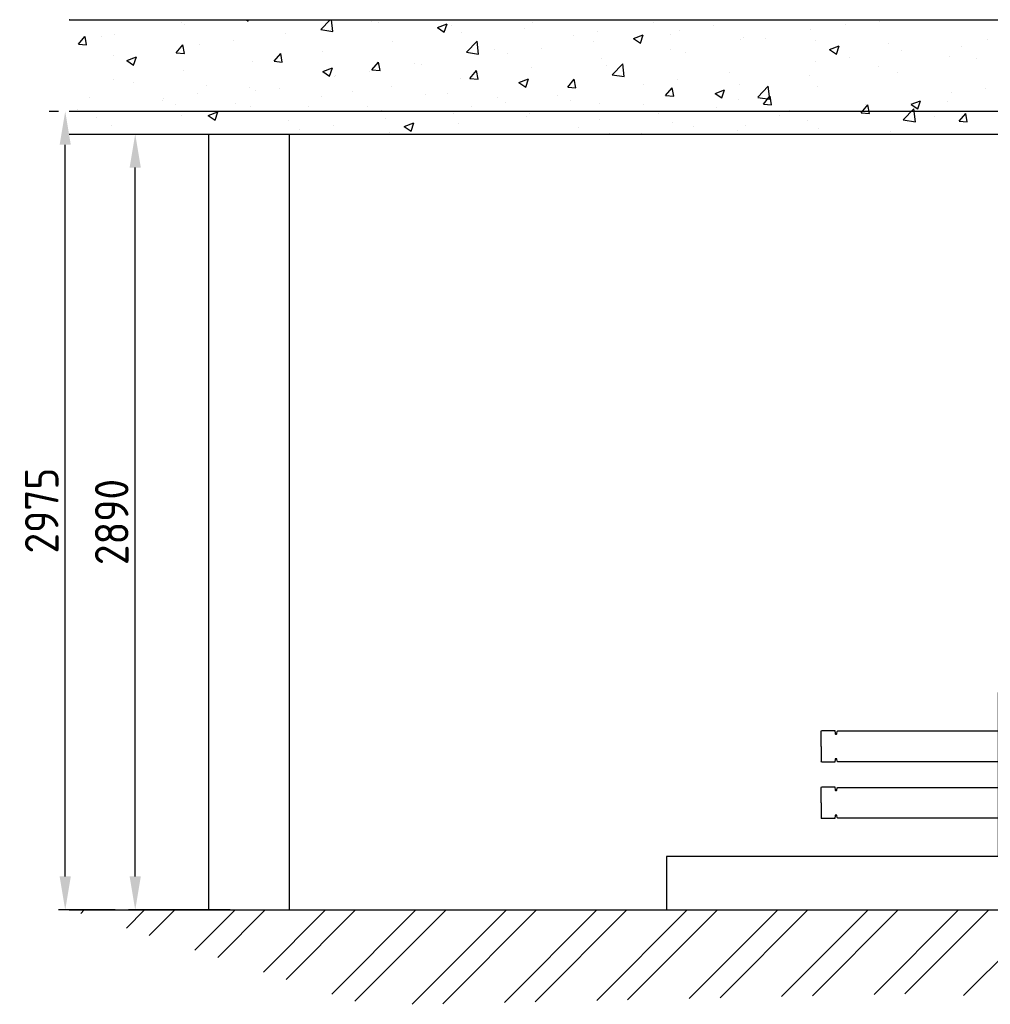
# Model space of a CAD drawing. Header units: metres. Extents: x -82085 to 58758, y -66901 to 95305.
# Tile 22 of 135: x 1933 to 5547, y -39009 to -35342. Entities that reach past the tile are written whole.
import ezdxf

# ---------------------------------------------------------------- set-up
doc = ezdxf.new("R2010")
doc.units = ezdxf.units.M
doc.header["$MEASUREMENT"] = 0
doc.header["$PDSIZE"] = -1
doc.layers.get('0').update_dxf_attribs({"linetype": 'CONTINUOUS'})
doc.layers.get('DEFPOINTS').update_dxf_attribs({"linetype": 'CONTINUOUS'})
for name, color, linetype in [('ARCERING', 10, 'CONTINUOUS'), ('CONST', 7, 'CONTINUOUS'), ('DIM', 10, 'CONTINUOUS'), ('GEBOUW', 7, 'CONTINUOUS')]:
    doc.layers.add(name, color=color, linetype=linetype)
doc.styles.get("Standard").update_dxf_attribs({"font": 'iso.shx'})
doc.dimstyles.get("Standard").update_dxf_attribs({"dimtxt": 0.18, "dimasz": 0.18, "dimexe": 0.18, "dimexo": 0.0625, "dimgap": 0.09, "dimtad": 0, "dimtih": 1, "dimtoh": 1, "dimdec": 4, "dimzin": 0, "dimdsep": 46, "dimtxsty": 'Standard', "dimcen": 0.09, "dimadec": 0, "dimazin": 0, "dimtfac": 1, "dimtdec": 4, "dimtofl": 0, "dimtmove": 0, "dimatfit": 3, "dimfxl": 1, "dimtolj": 1, "dimtzin": 0, "dimarcsym": 0})
picture_1 = doc.add_image_def('image1.tif', size_in_pixel=(3464, 3760))

# ---------------------------------------------------------------- blocks, each defined once
blk = doc.blocks.new('*D517')
at = {"layer": 'DEFPOINTS', "color": 0, "transparency": 16777216}
for p in [(2117.1, -35767.8, -3239), (2363.1, -35767.8), (2791.7, -38657.8, -3239)]:
    blk.add_point(p, dxfattribs=at)
at = {"layer": 'DIM', "color": 0, "lineweight": -2, "transparency": 16777216}
for p, q in [((2192.1, -35767.8), (2388.1, -35767.8)), ((2363.1, -38532.8), (2363.1, -35892.8)), ((2716.7, -38657.8), (2338.1, -38657.8))]:
    blk.add_line(p, q, dxfattribs=at)
at = {"layer": 'DIM', "color": 0, "transparency": 16777216}
for points in [[(2342.3, -35892.8), (2384, -35892.8), (2363.1, -35767.8)], [(2342.3, -38532.8), (2384, -38532.8), (2363.1, -38657.8)]]:
    blk.add_solid(points, dxfattribs=at)
at = {"layer": 'DIM', "color": 0, "transparency": 16777216, "insert": (2275.6, -37212.8), "char_height": 125, "attachment_point": 5, "rotation": 90}
blk.add_mtext('\\A1;2890', dxfattribs=at)
blk = doc.blocks.new('*D518')
at = {"layer": 'DEFPOINTS', "color": 0, "transparency": 16777216}
for p in [(2102.5, -35682.8), (2117.1, -35682.8, -3239), (2363.1, -38657.8, -3239)]:
    blk.add_point(p, dxfattribs=at)
at = {"layer": 'DIM', "color": 0, "lineweight": -2, "transparency": 16777216}
for p, q in [((2042.1, -35682.8), (2077.5, -35682.8)), ((2102.5, -38532.8), (2102.5, -35807.8)), ((2288.1, -38657.8), (2077.5, -38657.8))]:
    blk.add_line(p, q, dxfattribs=at)
at = {"layer": 'DIM', "color": 0, "transparency": 16777216}
for points in [[(2081.6, -35807.8), (2123.3, -35807.8), (2102.5, -35682.8)], [(2081.6, -38532.8), (2123.3, -38532.8), (2102.5, -38657.8)]]:
    blk.add_solid(points, dxfattribs=at)
at = {"layer": 'DIM', "color": 0, "transparency": 16777216, "insert": (2015, -37170.3), "char_height": 125, "attachment_point": 5, "rotation": 90}
blk.add_mtext('\\A1;2975', dxfattribs=at)
blk = doc.blocks.new('*X455')
at = {"color": 0}
for p, q in [((9509.5, 53849.5, 3239), (9523.1, 53863.2, 3239)), ((9679.6, 53795.1, 3239), (9747.7, 53863.2, 3239)), ((9764.6, 53767.9, 3239), (9859.9, 53863.2, 3239)), ((9934.7, 53713.4, 3239), (10084.4, 53863.2, 3239)), ((10019.7, 53686.2, 3239), (10196.7, 53863.2, 3239)), ((10189.8, 53631.8, 3239), (10421.2, 53863.2, 3239)), ((10274.9, 53604.6, 3239), (10533.4, 53863.2, 3239)), ((10445, 53550.2, 3239), (10757.9, 53863.2, 3239)), ((10530, 53523, 3239), (10870.2, 53863.2, 3239)), ((10743.3, 53511.8, 3239), (11094.7, 53863.2, 3239)), ((10858, 53514.2, 3239), (11206.9, 53863.2, 3239)), ((11087.4, 53519.1, 3239), (11431.5, 53863.2, 3239)), ((11202.1, 53521.5, 3239), (11543.7, 53863.2, 3239)), ((11431.4, 53526.4, 3239), (11768.2, 53863.2, 3239)), ((11546.1, 53528.8, 3239), (11880.5, 53863.2, 3239)), ((11775.4, 53533.6, 3239), (12105, 53863.2, 3239)), ((11890.1, 53536, 3239), (12217.2, 53863.2, 3239)), ((12119.5, 53540.9, 3239), (12441.7, 53863.2, 3239)), ((12234.1, 53543.3, 3239), (12554, 53863.2, 3239)), ((12463.5, 53548.2, 3239), (12778.5, 53863.2, 3239)), ((12578.2, 53550.6, 3239), (12890.7, 53863.2, 3239)), ((12796.8, 53544.7, 3239), (13115.3, 53863.2, 3239))]:
    blk.add_line(p, q, dxfattribs=at)
blk = doc.blocks.new('*X456')
at = {"color": 0}
for p, q in [((2535.2, 5907, 3239), (2535.2, 5907, 3239)), ((2776.9, 5917.2, 3239), (2783.8, 5912.5, 3239)), ((2783.8, 5912.5, 3239), (2785.4, 5917.2, 3239)), ((3054.3, 5881.3, 3239), (3088.7, 5917.2, 3239)), ((3099.4, 5874.3, 3239), (3094.5, 5917.2, 3239)), ((3241.6, 5909.8, 3239), (3241.6, 5909.8, 3239)), ((3270.3, 5909.6, 3239), (3270.3, 5909.6, 3239)), ((3843.2, 5907.6, 3239), (3843.2, 5907.6, 3239)), ((4291.8, 5909, 3239), (4291.8, 5909, 3239)), ((5135.7, 5913.2, 3239), (5135.7, 5913.2, 3239)), ((2547.7, 5899.8, 3239), (2547.7, 5899.8, 3239)), ((3054.3, 5881.3, 3239), (3099.4, 5874.3, 3239)), ((3488.6, 5888.9, 3239), (3524.1, 5902.5, 3239)), ((3488.6, 5888.8, 3239), (3513.9, 5871.8, 3239)), ((3513.9, 5871.8, 3239), (3524.2, 5902.5, 3239)), ((3541.4, 5898.2, 3239), (3541.4, 5898.2, 3239)), ((3579.3, 5869.6, 3239), (3579.3, 5869.6, 3239)), ((3812.6, 5886.7, 3239), (3812.6, 5886.7, 3239)), ((4083.8, 5875.3, 3239), (4083.8, 5875.3, 3239)), ((4388.8, 5878, 3239), (4388.8, 5878, 3239)), ((4515.9, 5894.8, 3239), (4515.9, 5894.8, 3239)), ((4879.1, 5880.7, 3239), (4879.1, 5880.7, 3239)), ((5006, 5899.2, 3239), (5006, 5899.2, 3239)), ((2151.5, 5826.9, 3239), (2176, 5856.1, 3239)), ((2182, 5824.2, 3239), (2176.1, 5856.1, 3239)), ((2238.9, 5856.1, 3239), (2238.9, 5856.1, 3239)), ((2286.8, 5864, 3239), (2286.8, 5864, 3239)), ((2728.4, 5842.2, 3239), (2728.4, 5842.2, 3239)), ((2920.8, 5867.5, 3239), (2920.8, 5867.5, 3239)), ((3322.7, 5837, 3239), (3322.7, 5837, 3239)), ((3596.4, 5797.2, 3239), (3636, 5838.5, 3239)), ((3641.6, 5790.2, 3239), (3636, 5838.5, 3239)), ((3995.5, 5858.1, 3239), (3995.5, 5858.1, 3239)), ((4067.9, 5835.8, 3239), (4067.9, 5835.8, 3239)), ((4218.6, 5848.2, 3239), (4254.2, 5861.8, 3239)), ((4218.6, 5848.2, 3239), (4243.9, 5831.1, 3239)), ((4243.9, 5831.1, 3239), (4254.2, 5861.8, 3239)), ((4355, 5863.8, 3239), (4355, 5863.8, 3239)), ((4618.3, 5844.9, 3239), (4618.3, 5844.9, 3239)), ((4626.2, 5852.4, 3239), (4626.2, 5852.4, 3239)), ((4709.8, 5848.3, 3239), (4709.8, 5848.3, 3239)), ((4897.3, 5840.9, 3239), (4897.3, 5840.9, 3239)), ((5535.9, 5846.3, 3239), (5535.9, 5846.3, 3239)), ((2151.5, 5826.9, 3239), (2181.9, 5824.3, 3239)), ((2515.9, 5795, 3239), (2540.4, 5824.2, 3239)), ((2515.9, 5795, 3239), (2546.3, 5792.4, 3239)), ((2546.3, 5792.4, 3239), (2540.4, 5824.2, 3239)), ((2601.2, 5825.5, 3239), (2601.2, 5825.5, 3239)), ((3061.9, 5801.3, 3239), (3061.9, 5801.3, 3239)), ((3596.4, 5797.2, 3239), (3641.6, 5790.2, 3239)), ((3699.3, 5807.3, 3239), (3699.3, 5807.3, 3239)), ((3875.5, 5810.5, 3239), (3875.5, 5810.5, 3239)), ((4354.4, 5806.8, 3239), (4354.4, 5806.8, 3239)), ((4413.5, 5797.5, 3239), (4413.5, 5797.5, 3239)), ((4948.7, 5807.5, 3239), (4984.3, 5821.1, 3239)), ((4948.7, 5807.5, 3239), (4974, 5790.4, 3239)), ((4974, 5790.4, 3239), (4984.3, 5821.1, 3239)), ((5168.5, 5829.4, 3239), (5168.5, 5829.4, 3239)), ((5215.1, 5804.1, 3239), (5215.1, 5804.1, 3239)), ((5439.7, 5818, 3239), (5439.7, 5818, 3239)), ((2280.4, 5783.2, 3239), (2280.4, 5783.2, 3239)), ((2331.7, 5765.7, 3239), (2367.3, 5779.4, 3239)), ((2331.7, 5765.7, 3239), (2357, 5748.6, 3239)), ((2357, 5748.6, 3239), (2367.3, 5779.3, 3239)), ((2798.1, 5763.2, 3239), (2798.1, 5763.2, 3239)), ((2880.3, 5763.2, 3239), (2904.8, 5792.3, 3239)), ((2880.3, 5763.2, 3239), (2910.6, 5760.5, 3239)), ((2910.7, 5760.5, 3239), (2904.8, 5792.3, 3239)), ((3244.6, 5731.3, 3239), (3269.1, 5760.5, 3239)), ((3275.1, 5728.6, 3239), (3269.2, 5760.4, 3239)), ((3748.4, 5793.7, 3239), (3748.4, 5793.7, 3239)), ((4097.8, 5774.3, 3239), (4097.8, 5774.3, 3239)), ((4895.5, 5762, 3239), (4895.5, 5762, 3239)), ((5022.7, 5778.7, 3239), (5022.7, 5778.7, 3239)), ((5393.4, 5782.2, 3239), (5393.4, 5782.2, 3239)), ((5496.3, 5772.2, 3239), (5496.3, 5772.2, 3239)), ((2541.5, 5730.7, 3239), (2541.5, 5730.7, 3239)), ((3061.7, 5725, 3239), (3097.3, 5738.7, 3239)), ((3061.8, 5725, 3239), (3087, 5708, 3239)), ((3087, 5708, 3239), (3097.3, 5738.7, 3239)), ((3235.1, 5726.2, 3239), (3235.1, 5726.2, 3239)), ((3244.6, 5731.3, 3239), (3275, 5728.6, 3239)), ((3403, 5756.4, 3239), (3403, 5756.4, 3239)), ((3427.5, 5751.5, 3239), (3427.5, 5751.5, 3239)), ((3609, 5699.4, 3239), (3633.5, 5728.6, 3239)), ((3639.4, 5696.7, 3239), (3633.5, 5728.6, 3239)), ((3837, 5738.5, 3239), (3837, 5738.5, 3239)), ((4117.2, 5746.6, 3239), (4117.2, 5746.6, 3239)), ((4138.6, 5713.1, 3239), (4178.1, 5754.4, 3239)), ((4183.8, 5706.1, 3239), (4178.1, 5754.4, 3239)), ((5129.5, 5744.1, 3239), (5129.5, 5744.1, 3239)), ((5200, 5721.4, 3239), (5200, 5721.4, 3239)), ((2280.7, 5694.9, 3239), (2280.7, 5694.9, 3239)), ((3106.7, 5705.6, 3239), (3106.7, 5705.6, 3239)), ((3108, 5709.4, 3239), (3108, 5709.4, 3239)), ((3573.2, 5700.4, 3239), (3573.2, 5700.4, 3239)), ((3609, 5699.4, 3239), (3639.4, 5696.7, 3239)), ((3791.8, 5684.3, 3239), (3827.4, 5698, 3239)), ((3817.1, 5667.3, 3239), (3827.4, 5698, 3239)), ((3821, 5695.8, 3239), (3821, 5695.8, 3239)), ((3973.4, 5667.5, 3239), (3997.9, 5696.7, 3239)), ((4003.8, 5664.8, 3239), (3997.9, 5696.7, 3239)), ((4138.6, 5713.1, 3239), (4183.8, 5706.1, 3239)), ((4382.3, 5694.4, 3239), (4382.3, 5694.4, 3239)), ((4574.7, 5719.8, 3239), (4574.7, 5719.8, 3239)), ((4872.9, 5711.6, 3239), (4872.9, 5711.6, 3239)), ((2357.8, 5684.4, 3239), (2357.8, 5684.4, 3239)), ((2629, 5673, 3239), (2629, 5673, 3239)), ((2787.1, 5667.2, 3239), (2787.1, 5667.2, 3239)), ((2810.5, 5654.7, 3239), (2810.5, 5654.7, 3239)), ((2900.2, 5661.5, 3239), (2900.2, 5661.5, 3239)), ((3171.3, 5650.1, 3239), (3171.3, 5650.1, 3239)), ((3316.6, 5667.9, 3239), (3316.6, 5667.9, 3239)), ((3791.8, 5684.3, 3239), (3817.1, 5667.3, 3239)), ((3973.4, 5667.5, 3239), (4003.7, 5664.9, 3239)), ((4255.1, 5677.7, 3239), (4255.1, 5677.7, 3239)), ((4337.8, 5635.6, 3239), (4362.2, 5664.8, 3239)), ((4368.2, 5633, 3239), (4362.3, 5664.8, 3239)), ((4521.9, 5643.6, 3239), (4557.4, 5657.3, 3239)), ((4547.2, 5626.6, 3239), (4557.5, 5657.3, 3239)), ((4612.1, 5675.8, 3239), (4612.1, 5675.8, 3239)), ((4680.7, 5629.1, 3239), (4720.3, 5670.3, 3239)), ((4725.9, 5622, 3239), (4720.3, 5670.3, 3239)), ((4903.8, 5670.5, 3239), (4903.8, 5670.5, 3239)), ((5529.4, 5662.7, 3239), (5529.4, 5662.7, 3239)), ((2193.7, 5627.7, 3239), (2193.7, 5627.7, 3239)), ((2464.9, 5616.2, 3239), (2464.9, 5616.2, 3239)), ((2467.6, 5625.1, 3239), (2467.6, 5625.1, 3239)), ((2594.7, 5641.9, 3239), (2594.7, 5641.9, 3239)), ((3055.7, 5632.2, 3239), (3055.7, 5632.2, 3239)), ((3442.5, 5638.6, 3239), (3442.5, 5638.6, 3239)), ((3524.7, 5644.9, 3239), (3524.7, 5644.9, 3239)), ((3713.7, 5627.1, 3239), (3713.7, 5627.1, 3239)), ((3934.3, 5635.4, 3239), (3934.3, 5635.4, 3239)), ((3984.9, 5615.7, 3239), (3984.9, 5615.7, 3239)), ((4337.8, 5635.6, 3239), (4368.1, 5633, 3239)), ((4348.3, 5637.7, 3239), (4348.3, 5637.7, 3239)), ((4521.9, 5643.6, 3239), (4547.1, 5626.6, 3239)), ((4607.5, 5619.7, 3239), (4607.5, 5619.7, 3239)), ((4680.7, 5629, 3239), (4725.9, 5622, 3239)), ((4702.1, 5603.8, 3239), (4726.6, 5633, 3239)), ((4732.5, 5601.1, 3239), (4726.7, 5632.9, 3239)), ((5251.9, 5603, 3239), (5287.5, 5616.6, 3239)), ((5277.2, 5585.9, 3239), (5287.5, 5616.6, 3239)), ((5387.2, 5613.1, 3239), (5387.2, 5613.1, 3239)), ((5402.3, 5645.9, 3239), (5402.3, 5645.9, 3239)), ((2146.7, 5582.9, 3239), (2146.7, 5582.9, 3239)), ((2514.2, 5603.9, 3239), (2514.2, 5603.9, 3239)), ((2634.9, 5561.2, 3239), (2670.5, 5574.8, 3239)), ((2660.2, 5544.1, 3239), (2670.5, 5574.8, 3239)), ((2736.1, 5604.7, 3239), (2736.1, 5604.7, 3239)), ((2791.9, 5594.1, 3239), (2791.9, 5594.1, 3239)), ((3007.3, 5593.3, 3239), (3007.3, 5593.3, 3239)), ((3228.5, 5594, 3239), (3228.5, 5594, 3239)), ((3278.4, 5581.8, 3239), (3278.4, 5581.8, 3239)), ((3614.7, 5593.4, 3239), (3614.7, 5593.4, 3239)), ((3741.9, 5610.1, 3239), (3741.9, 5610.1, 3239)), ((4091.7, 5605.2, 3239), (4091.7, 5605.2, 3239)), ((4256.1, 5604.2, 3239), (4256.1, 5604.2, 3239)), ((4527.2, 5592.8, 3239), (4527.2, 5592.8, 3239)), ((4702.1, 5603.8, 3239), (4732.5, 5601.1, 3239)), ((4798.4, 5581.3, 3239), (4798.4, 5581.3, 3239)), ((4889.1, 5578.4, 3239), (4889.1, 5578.4, 3239)), ((5066.5, 5571.9, 3239), (5091, 5601.1, 3239)), ((5081.4, 5603.7, 3239), (5081.4, 5603.7, 3239)), ((5096.9, 5569.2, 3239), (5091, 5601, 3239)), ((5123.3, 5575, 3239), (5123.3, 5575, 3239)), ((5222.9, 5545, 3239), (5262.5, 5586.2, 3239)), ((5251.9, 5602.9, 3239), (5277.2, 5585.9, 3239)), ((5268.1, 5538, 3239), (5262.5, 5586.2, 3239)), ((2218, 5553, 3239), (2218, 5553, 3239)), ((2535.3, 5561.5, 3239), (2535.3, 5561.5, 3239)), ((2634.9, 5561.2, 3239), (2660.2, 5544.1, 3239)), ((2932.2, 5543.2, 3239), (2932.2, 5543.2, 3239)), ((3293.9, 5551.1, 3239), (3293.9, 5551.1, 3239)), ((3549.6, 5570.4, 3239), (3549.6, 5570.4, 3239)), ((3820.8, 5558.9, 3239), (3820.8, 5558.9, 3239)), ((3830.8, 5569.4, 3239), (3830.8, 5569.4, 3239)), ((4092, 5547.4, 3239), (4092, 5547.4, 3239)), ((4311.2, 5568.8, 3239), (4311.2, 5568.8, 3239)), ((4761.9, 5561.6, 3239), (4761.9, 5561.6, 3239)), ((4866.8, 5542.5, 3239), (4866.8, 5542.5, 3239)), ((5066.5, 5571.9, 3239), (5096.9, 5569.2, 3239)), ((5069.6, 5569.9, 3239), (5069.6, 5569.9, 3239)), ((5222.9, 5545, 3239), (5268.1, 5537.9, 3239)), ((5340.8, 5558.4, 3239), (5340.8, 5558.4, 3239)), ((5430.9, 5540, 3239), (5455.3, 5569.2, 3239)), ((5430.9, 5540, 3239), (5461.2, 5537.4, 3239)), ((5461.3, 5537.3, 3239), (5455.4, 5569.2, 3239)), ((2274.5, 5525.8, 3239), (2274.5, 5525.8, 3239)), ((2974.3, 5509.1, 3239), (2974.3, 5509.1, 3239)), ((3101.5, 5525.8, 3239), (3101.5, 5525.8, 3239)), ((3365, 5520.5, 3239), (3400.5, 5534.1, 3239)), ((3365, 5520.5, 3239), (3390.3, 5503.4, 3239)), ((3390.3, 5503.4, 3239), (3400.6, 5534.1, 3239)), ((3567, 5531.3, 3239), (3567, 5531.3, 3239)), ((4015, 5518, 3239), (4015, 5518, 3239)), ((4363.2, 5536, 3239), (4363.2, 5536, 3239)), ((4441.1, 5519.4, 3239), (4441.1, 5519.4, 3239)), ((4605.9, 5506.7, 3239), (4605.9, 5506.7, 3239)), ((4634.4, 5524.5, 3239), (4634.4, 5524.5, 3239)), ((4905.5, 5513.1, 3239), (4905.5, 5513.1, 3239)), ((5176.7, 5501.6, 3239), (5176.7, 5501.6, 3239)), ((2635.9, 5492.3, 3239), (2635.9, 5492.3, 3239)), ((3310.4, 5498.8, 3239), (3310.4, 5498.8, 3239)), ((4127.3, 5492.2, 3239), (4130.6, 5493.5, 3239)), ((4130.2, 5492.2, 3239), (4130.6, 5493.4, 3239)), ((4248.7, 5494.1, 3239), (4248.7, 5494.1, 3239))]:
    blk.add_line(p, q, dxfattribs=at)
blk = doc.blocks.new('Pomp Schwing Zg. KSP + SD - Tab.5 ZA')
at = {"color": 0, "linetype": 'Continuous'}
for p, q in [((-2958.2, 333), (-2960, 331.9)), ((-2960, 331.9), (-2960, 328.1)), ((-2958.2, 333), (-2937.8, 333)), ((-2936, 331.9), (-2937.8, 333)), ((-2936, 328.1), (-2936, 331.9)), ((-1208.2, 333), (-1210, 331.9)), ((-1210, 331.9), (-1210, 328.1)), ((-1208.2, 333), (-1187.8, 333)), ((-1186, 331.9), (-1187.8, 333)), ((-1186, 328.1), (-1186, 331.9)), ((-2998, 305), (-2918, 305)), ((-2973, 312.6), (-2973, 305)), ((-2970.2, 325), (-2970.1, 323.1)), ((-2925.9, 323.1), (-2925.8, 325)), ((-2923, 305), (-2923, 312.5)), ((-1228, 305), (-2918, 305)), ((-2918, 305), (-2918, 230)), ((-1088, 305), (-1228, 305)), ((-1223, 312.6), (-1223, 305)), ((-1220.2, 325), (-1220.1, 323.1)), ((-1175.9, 323.1), (-1175.8, 325)), ((-1173, 305), (-1173, 312.6)), ((-2998, 225), (-2923, 225)), ((-2918, 230), (-2923, 225)), ((-1228, 245), (-2918, 245)), ((-1228, 230), (-1223, 225)), ((-1148, 225), (-1223, 225)), ((-1088, 235), (-593, 235)), ((-592.9, -235), (-593, 235)), ((-3718, 162), (-3716, 164)), ((-3718, 105), (-3718, 162)), ((-3716, 164), (-3667, 164)), ((-3667, 164), (-3666, 152.4)), ((-3664.5, 151), (-3660.5, 151)), ((-3660.5, 151), (-3660.4, 151)), ((-3658.9, 152.4), (-3658.2, 160.2)), ((-3658.2, 160.2), (-3656, 162.2)), ((-3656, 162.2), (-3058, 162.2)), ((-2998, 162.2), (-1148, 162.2)), ((-441.4, 179.5), (-360, 175.3)), ((-360, 175.3), (-360, -175.3)), ((-360, 168), (-108, 168)), ((-108, 174), (-107, 175)), ((-108, 62), (-108, 174)), ((-107, 175), (-92, 175)), ((-92, 175), (-91, 174)), ((-91, 174), (-91, 62)), ((-3718, 105), (-3718, 48)), ((-3716, 46), (-3718, 48)), ((-3667, 46), (-3716, 46)), ((-3666, 57.6), (-3667, 46)), ((-3660.5, 59), (-3664.5, 59)), ((-3660.4, 59), (-3660.5, 59)), ((-3658.2, 49.8), (-3658.9, 57.6)), ((-3656, 47.9), (-3658.2, 49.8)), ((-3058, 47.9), (-3656, 47.9)), ((-1148, 47.9), (-2998, 47.9)), ((-359.7, 65), (-360, 65)), ((-355, 65), (-359.7, 65)), ((-340.8, 62), (-21.1, 62)), ((-21.1, 62), (-4.3, 57.5)), ((-4.3, 57.5), (0, 50)), ((0, -50), (0, 50)), ((-3718, -48), (-3716, -46)), ((-3718, -105), (-3718, -48)), ((-3716, -46), (-3667, -46)), ((-3667, -46), (-3666, -57.6)), ((-3664.5, -59), (-3660.5, -59)), ((-3660.5, -59), (-3660.4, -59)), ((-3658.9, -57.6), (-3658.2, -49.8)), ((-3658.2, -49.8), (-3656, -47.8)), ((-3656, -47.8), (-3058, -47.8)), ((-2998, -47.8), (-1148, -47.8)), ((-360, -65), (-359.7, -65)), ((-359.7, -65), (-355, -65)), ((-352.9, -65), (-355, -65)), ((-21.1, -62), (-340.8, -62)), ((-108, -62), (-108, -174)), ((-91, -174), (-91, -62)), ((-4.3, -57.5), (-21.1, -62)), ((0, -50), (-4.3, -57.5)), ((-3718, -105), (-3718, -162)), ((-3716, -164), (-3718, -162)), ((-3667, -164), (-3716, -164)), ((-3666, -152.4), (-3667, -164)), ((-3660.5, -151), (-3664.5, -151)), ((-3660.4, -151), (-3660.5, -151)), ((-3658.2, -160.2), (-3658.9, -152.4)), ((-3656, -162.1), (-3658.2, -160.2)), ((-3058, -162.1), (-3656, -162.1)), ((-1148, -162.1), (-2998, -162.1)), ((-360, -175.3), (-441.4, -179.5)), ((-108, -168), (-360, -168)), ((-107, -175), (-108, -174)), ((-92, -175), (-107, -175)), ((-91, -174), (-92, -175)), ((-2998, -225), (-2923, -225)), ((-2918, -230), (-2923, -225)), ((-2918, -230), (-2918, -305)), ((-1228, -245), (-2918, -245)), ((-1228, -230), (-1223, -225)), ((-1228, -305), (-1228, -230)), ((-1148, -225), (-1223, -225)), ((-593, -235), (-1088, -235)), ((-2998, -305), (-2918, -305)), ((-1228, -305), (-2918, -305)), ((-1088, -305), (-1228, -305))]:
    blk.add_line(p, q, dxfattribs=at)
at = {"color": 0}
for p, q in [((-1228, 230), (-1228, 305)), ((-1088, 305), (-838, 305)), ((-838, 305), (-838, 245)), ((-838, 245), (-1088, 245)), ((-340.8, 62), (-355, 65)), ((-340.8, -62), (-352.9, -65))]:
    blk.add_line(p, q, dxfattribs=at)
for points in [[(-2998, 305), (-3058, 305), (-3058, -305), (-2998, -305)], [(-1088, 305), (-1148, 305), (-1148, -305), (-1088, -305)]]:
    blk.add_lwpolyline(points, close=True, dxfattribs=at)
for centre in [(-2948, 255), (-1198, 255), (-2948, -255)]:
    blk.add_circle(centre, 12.5, dxfattribs=at)
at = {"color": 0, "linetype": 'Continuous'}
blk.add_circle((-1198, -255), 12.5, dxfattribs=at)
for centre, radius, start, end in [((-2948, 350), 45, 303.6661, 236.334), ((-2948, 350), 25, 297.1933, 242.8069), ((-1198, 350), 45, 303.6661, 236.334), ((-1198, 350), 25, 297.1933, 242.8069), ((-2980.2, 385.2), 61, 279.4547, 289.7587), ((-2914.6, 389.6), 65.5, 250.5982, 260.1887), ((-1230.2, 385.2), 61, 279.4547, 289.7587), ((-1164.6, 389.6), 65.5, 250.5982, 260.1887), ((-440.8, 198.5), 18.9, 229.1044, 268.3305), ((-3664.5, 152.5), 1.5, 184.9999, 269.9999), ((-3660.4, 152.5), 1.5, 269.9999, 354.9999), ((-3664.5, 57.5), 1.5, 89.9999, 174.9999), ((-3660.4, 57.5), 1.5, 4.9999, 89.9999), ((-3664.5, -57.5), 1.5, 184.9999, 269.9999), ((-3660.4, -57.5), 1.5, 269.9999, 354.9999), ((-3664.5, -152.5), 1.5, 89.9999, 174.9999), ((-3660.4, -152.5), 1.5, 4.9999, 89.9999), ((-440.4, -199.3), 19.8, 92.8066, 130.2915)]:
    blk.add_arc(centre, radius, start, end, dxfattribs=at)
for points, knots in [([(-2970.1, 323.1), (-2970.1, 322.4), (-2970.2, 321.7), (-2970.2, 320.7), (-2970.2, 320.3), (-2970.3, 319.7), (-2970.4, 319.3), (-2970.5, 318.3), (-2970.6, 317.7), (-2970.9, 316.8), (-2970.9, 316.5), (-2971.1, 315.9), (-2971.2, 315.7), (-2971.4, 315.2), (-2971.5, 315), (-2971.7, 314.5), (-2971.7, 314.3), (-2972, 313.7), (-2972.2, 313.4), (-2972.4, 313.1), (-2972.5, 313), (-2972.6, 312.8), (-2972.7, 312.7), (-2972.8, 312.6), (-2972.8, 312.6), (-2972.9, 312.5), (-2972.9, 312.5), (-2972.9, 312.5)], [0, 0, 0, 0, 0.125, 0.125, 0.1875, 0.1875, 0.25, 0.25, 0.375, 0.375, 0.4375, 0.4375, 0.5, 0.5, 0.5625, 0.5625, 0.625, 0.625, 0.75, 0.75, 0.8125, 0.8125, 0.875, 0.875, 0.9375, 0.9375, 1, 1, 1, 1]), ([(-2923.1, 312.5), (-2923.1, 312.5), (-2923.2, 312.6), (-2923.3, 312.7), (-2923.4, 312.8), (-2923.5, 313), (-2923.6, 313.1), (-2923.8, 313.4), (-2924, 313.7), (-2924.3, 314.3), (-2924.3, 314.5), (-2924.5, 314.9), (-2924.6, 315.2), (-2924.8, 315.7), (-2924.9, 315.9), (-2925.1, 316.5), (-2925.1, 316.8), (-2925.4, 317.7), (-2925.5, 318.3), (-2925.6, 319.3), (-2925.7, 319.7), (-2925.8, 320.3), (-2925.8, 320.7), (-2925.8, 321.7), (-2925.9, 322.4), (-2925.9, 323.1)], [0, 0, 0, 0, 0.125, 0.125, 0.1875, 0.1875, 0.25, 0.25, 0.375, 0.375, 0.4375, 0.4375, 0.5, 0.5, 0.5625, 0.5625, 0.625, 0.625, 0.75, 0.75, 0.8125, 0.8125, 0.875, 0.875, 1, 1, 1, 1]), ([(-1220.1, 323.1), (-1220.1, 322.4), (-1220.2, 321.7), (-1220.2, 320.7), (-1220.2, 320.3), (-1220.3, 319.7), (-1220.4, 319.3), (-1220.5, 318.3), (-1220.6, 317.7), (-1220.9, 316.8), (-1220.9, 316.5), (-1221.1, 315.9), (-1221.2, 315.7), (-1221.4, 315.2), (-1221.5, 315), (-1221.7, 314.5), (-1221.7, 314.3), (-1222, 313.7), (-1222.2, 313.4), (-1222.4, 313.1), (-1222.5, 313), (-1222.6, 312.8), (-1222.7, 312.7), (-1222.8, 312.6), (-1222.8, 312.6), (-1222.9, 312.5), (-1222.9, 312.5), (-1222.9, 312.6)], [0, 0, 0, 0, 0.125, 0.125, 0.1875, 0.1875, 0.25, 0.25, 0.375, 0.375, 0.4375, 0.4375, 0.5, 0.5, 0.5625, 0.5625, 0.625, 0.625, 0.75, 0.75, 0.8125, 0.8125, 0.875, 0.875, 0.9375, 0.9375, 1, 1, 1, 1]), ([(-1173.1, 312.6), (-1173.1, 312.5), (-1173.2, 312.6), (-1173.3, 312.7), (-1173.4, 312.8), (-1173.5, 313), (-1173.6, 313.1), (-1173.8, 313.4), (-1174, 313.7), (-1174.3, 314.3), (-1174.3, 314.5), (-1174.5, 315), (-1174.6, 315.2), (-1174.8, 315.7), (-1174.9, 315.9), (-1175.1, 316.5), (-1175.1, 316.8), (-1175.4, 317.7), (-1175.5, 318.3), (-1175.6, 319.3), (-1175.7, 319.7), (-1175.8, 320.3), (-1175.8, 320.7), (-1175.8, 321.7), (-1175.9, 322.4), (-1175.9, 323.1)], [0, 0, 0, 0, 0.125, 0.125, 0.1875, 0.1875, 0.25, 0.25, 0.375, 0.375, 0.4375, 0.4375, 0.5, 0.5, 0.5625, 0.5625, 0.625, 0.625, 0.75, 0.75, 0.8125, 0.8125, 0.875, 0.875, 1, 1, 1, 1]), ([(-593, 194.6), (-586.3, 197.3), (-580.6, 199.6), (-575.9, 201.4), (-572.8, 202.6), (-565.9, 205.2), (-553.1, 207.8), (-538.9, 208.7), (-524.2, 208.4), (-510.5, 208.5), (-497.6, 206.9), (-486.2, 203.9), (-475.5, 199.4), (-464, 192.9), (-457.5, 187.7), (-453.2, 184.2)], [-0.105169, -0.105169, -0.105169, -0.105169, 0, 0, 0, 0.07033, 0.182705, 0.293364, 0.40156, 0.521435, 0.611945, 0.701798, 0.792158, 0.882354, 1, 1, 1, 1]), ([(-453.4, -183.9), (-455, -185.5), (-458.7, -189), (-466.4, -194.2), (-475.8, -199.5), (-486.3, -203.9), (-498.9, -207.3), (-513.6, -208.7), (-529.7, -208.4), (-545.7, -208.6), (-561.6, -206.4), (-570.8, -203.3), (-575.9, -201.4), (-580.9, -199.7), (-586.6, -197.7), (-592.9, -195.3)], [0, 0, 0, 0, 0.045827, 0.125919, 0.210155, 0.297559, 0.387424, 0.512377, 0.637731, 0.758353, 0.885974, 1, 1, 1, 1.11037, 1.11037, 1.11037, 1.11037])]:
    blk.add_open_spline(points, degree=3, knots=knots, dxfattribs=at)

msp = doc.modelspace()

# ---------------------------------------------------------------- linework, layer by layer
at = {"layer": 'GEBOUW'}
for p, q in [((2117.12319, -35342.8411, 3238.98623), (30656.68034, -35342.8411, 3238.98623)), ((2117.12319, -35682.8411, 3238.98623), (30956.68034, -35682.8411, 3238.98623)), ((2117.12319, -35767.8411, 3238.98623), (30956.68034, -35767.8411, 3238.98623)), ((2635.94589, -35767.66872, 3238.98623), (2635.94589, -38657.8411, 3238.98623)), ((2936.68035, -35767.8411, 3238.98623), (2936.68035, -38657.8411, 3238.98623)), ((4341.68034, -38458.36289, 3238.98623), (4341.68034, -38657.8411, 3238.98623)), ((18000.69046, -38458.37433, 3239.1721), (4341.68034, -38458.36289, 3238.98623)), ((2117.12319, -38657.8411, 3238.98623), (41661.68034, -38657.8411, 3238.98623))]:
    msp.add_line(p, q, dxfattribs=at)

# ---------------------------------------------------------------- block references
at = {"layer": 'ARCERING'}
for name, p in [('*X456', (0, -41260.00793, 3238.98623)), ('*X455', (-7349.54789, -92521.00416, 3238.98623))]:
    msp.add_blockref(name, p, dxfattribs=at)
at = {"layer": 'CONST', "color": 6}
msp.add_blockref('Pomp Schwing Zg. KSP + SD - Tab.5 ZA', (8634.68034, -38153.36411, 3238.98623), dxfattribs=at)

# ---------------------------------------------------------------- dimensions: what is measured, and where the dimension line sits
at = {"layer": 'DIM'}
for base, p1, p2, picture, middle in [((2102.47084, -35682.8411, 3238.98623), (2363.12484, -38657.8411), (2117.12319, -35682.8411), '*D518', (2014.97084, -37170.3411, 3238.98623)), ((2363.12484, -35767.8411, 3238.98623), (2791.68034, -38657.8411), (2117.12319, -35767.8411), '*D517', (2275.62484, -37212.8411, 3238.98623))]:
    dim = msp.add_linear_dim(base=base, p1=p1, p2=p2, angle=90, dimstyle='Standard', override={"dimtxt": 125, "dimasz": 125, "dimexe": 25, "dimexo": 75, "dimgap": 25, "dimtad": 1, "dimtih": 0, "dimtoh": 0, "dimdec": 0, "dimzin": 3, "dimcen": 0, "dimtfac": 0.008, "dimtdec": 0, "dimtmove": 0, "dimtzin": 3}, dxfattribs=at)
    dim.commit()
    dim.dimension.update_dxf_attribs({"geometry": picture, "text_midpoint": middle})

# ---------------------------------------------------------------- pictures from other files: only their frames are drawn
image = msp.add_image(picture_1, insert=(2117.12319, -35342.8411, 3238.98623), size_in_units=(1, 1.08545))
image.dxf.flags = 7

doc.saveas('drawing.dxf')
